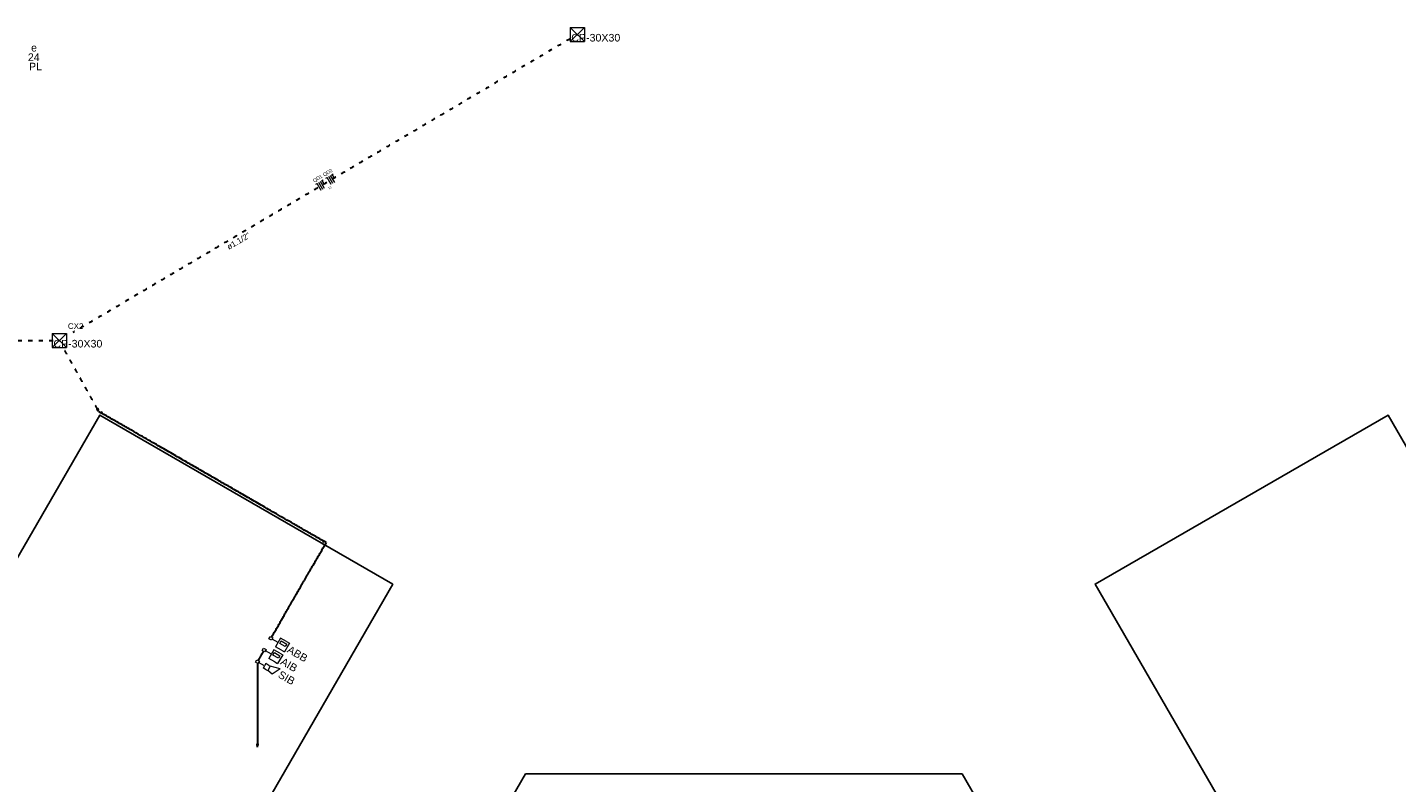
# Model space of a CAD drawing. Header units: millimetres. Extents: x -35 to 343, y 0 to 93.
# Tile 28 of 128: x 6 to 39, y 49 to 68. Entities that reach past the tile are written whole.
import ezdxf

# ---------------------------------------------------------------- set-up
doc = ezdxf.new("R2010")
doc.units = ezdxf.units.MM
doc.linetypes.add('DOT2', pattern=[3.175, 0, -3.175])
for name, color, linetype, lineweight in [('EL-Condutos', 3, 'Continuous', 30), ('EL-Fios', 1, 'Continuous', 20), ('EL-Textos condutos', 1, 'Continuous', 20), ('EL-Textos fios', 1, 'Continuous', 20), ('EL-Textos pontos', 2, 'Continuous', 20), ('P-SIMBOL', 3, 'Continuous', 20)]:
    doc.layers.add(name, color=color, linetype=linetype, lineweight=lineweight)
doc.styles.add('Arial', font='arial.ttf')

msp = doc.modelspace()

# ---------------------------------------------------------------- linework, layer by layer
at = {"color": 2, "linetype": 'Continuous'}
for points in [[(4.03898, 36.04739), (14.54198, 54.23239), (7.29698, 58.41639), (-3.20602, 40.23139), (4.03898, 36.04739)], [(42.41998, 36.05039), (49.66498, 40.23539), (39.16198, 58.41939), (31.91698, 54.23539), (42.41998, 36.05039)], [(17.82698, 30.83039), (28.62698, 30.83039), (34.02698, 40.18339), (28.62698, 49.53639), (17.82698, 49.53639), (12.42598, 40.18339), (17.82698, 30.83039)]]:
    msp.add_lwpolyline(points, dxfattribs=at)
at = {"layer": 'EL-Condutos', "linetype": 'Continuous'}
for p, q in [((7.21098, 58.54939), (7.26898, 58.58239)), ((7.27198, 58.50739), (7.23998, 58.56639)), ((7.27198, 58.50739), (7.32998, 58.47439)), ((7.34698, 58.50339), (7.31398, 58.44539)), ((12.82098, 55.26439), (12.85398, 55.32239)), ((12.89098, 55.18539), (12.83298, 55.21939)), ((12.89498, 55.26039), (12.83798, 55.29339)), ((12.89498, 55.26039), (12.86198, 55.20239)), ((11.16098, 50.26939), (11.22798, 50.26939)), ((11.19498, 50.20339), (11.19498, 50.26939))]:
    msp.add_line(p, q, dxfattribs=at)
at = {"layer": 'EL-Condutos', "linetype": 'DOT2', "ltscale": 0.05}
for points in [[(18.9251, 67.72908), (18.333, 67.37914), (17.77792, 67.05108), (17.25725, 66.74336), (16.76836, 66.45443), (16.30865, 66.18273), (15.87547, 65.92672), (15.46622, 65.68485), (15.07828, 65.45558), (14.70902, 65.23734), (14.35581, 65.02859), (14.01605, 64.82779), (13.68711, 64.63338), (13.36637, 64.44382), (13.05121, 64.25756), (12.739, 64.07304), (12.42713, 63.88872), (12.11298, 63.70306), (11.79392, 63.51449), (11.46734, 63.32148), (11.1306, 63.12247), (10.7811, 62.91591), (10.41622, 62.70026), (10.03332, 62.47396), (9.62979, 62.23547), (9.20302, 61.98325), (8.75037, 61.71573), (8.26923, 61.43137), (7.75697, 61.12862), (7.21098, 60.80594), (6.62864, 60.46176)], [(-3.52818, 60.26339), (-3.39967, 60.26339), (-3.28499, 60.26339), (-3.1812, 60.26339), (-3.08534, 60.26339), (-2.99446, 60.26339), (-2.90561, 60.26339), (-2.81584, 60.26339), (-2.72219, 60.26339), (-2.62172, 60.26339), (-2.51147, 60.26339), (-2.38848, 60.26339), (-2.24982, 60.26339), (-2.09252, 60.26339), (-1.91363, 60.26339), (-1.71021, 60.26339), (-1.4793, 60.26339), (-1.21794, 60.26339), (-0.92319, 60.26339), (-0.5921, 60.26339), (-0.22171, 60.26339), (0.19094, 60.26339), (0.64878, 60.26339), (1.15477, 60.26339), (1.71187, 60.26339), (2.32303, 60.26339), (2.9912, 60.26339), (3.71932, 60.26339), (4.51036, 60.26339), (5.36726, 60.26339), (6.29298, 60.26339)], [(7.23998, 58.56639), (7.19887, 58.64008), (7.16021, 58.70936), (7.12383, 58.77455), (7.08957, 58.83595), (7.05727, 58.89384), (7.02674, 58.94855), (6.99783, 59.00036), (6.97037, 59.04958), (6.94418, 59.09651), (6.9191, 59.14144), (6.89497, 59.1847), (6.87161, 59.22656), (6.84885, 59.26734), (6.82653, 59.30733), (6.80449, 59.34684), (6.78254, 59.38617), (6.76053, 59.42562), (6.73828, 59.46548), (6.71563, 59.50607), (6.69241, 59.54768), (6.66845, 59.59061), (6.64358, 59.63517), (6.61764, 59.68165), (6.59046, 59.73036), (6.56186, 59.7816), (6.53169, 59.83567), (6.49977, 59.89287), (6.46593, 59.9535), (6.43001, 60.01786), (6.39184, 60.08626)]]:
    msp.add_spline(points, degree=3, dxfattribs=at)
at = {"layer": 'EL-Condutos', "linetype": 'Continuous'}
for points in [[(12.83798, 55.29339), (12.57156, 55.44731), (12.32227, 55.59132), (12.0889, 55.72614), (11.87021, 55.85248), (11.66498, 55.97103), (11.472, 56.08252), (11.29003, 56.18764), (11.11786, 56.2871), (10.95425, 56.38161), (10.79798, 56.47187), (10.64784, 56.5586), (10.50259, 56.6425), (10.36102, 56.72427), (10.22189, 56.80462), (10.08398, 56.88427), (9.94608, 56.96391), (9.80695, 57.04425), (9.66538, 57.12601), (9.52013, 57.20988), (9.36998, 57.29658), (9.21372, 57.3868), (9.05011, 57.48127), (8.87794, 57.58068), (8.69597, 57.68574), (8.50298, 57.79716), (8.29776, 57.91565), (8.07907, 58.04191), (7.8457, 58.17665), (7.59641, 58.32057), (7.32998, 58.47439)], [(11.54607, 52.9237), (11.61052, 53.03525), (11.67085, 53.13969), (11.72735, 53.2375), (11.78032, 53.32919), (11.83005, 53.41527), (11.87681, 53.49622), (11.92091, 53.57255), (11.96262, 53.64476), (12.00224, 53.71335), (12.04006, 53.77882), (12.07636, 53.84167), (12.11143, 53.9024), (12.14557, 53.9615), (12.17906, 54.01948), (12.21218, 54.07684), (12.24523, 54.13408), (12.2785, 54.1917), (12.31228, 54.25019), (12.34684, 54.31006), (12.38249, 54.3718), (12.41951, 54.43592), (12.45819, 54.50292), (12.49882, 54.57329), (12.54168, 54.64754), (12.58707, 54.72616), (12.63527, 54.80966), (12.68657, 54.89853), (12.74127, 54.99328), (12.79964, 55.0944), (12.86198, 55.20239)], [(11.34328, 52.57368), (11.33741, 52.56349), (11.33185, 52.55384), (11.32658, 52.54469), (11.32158, 52.53601), (11.31682, 52.52776), (11.31229, 52.5199), (11.30796, 52.51239), (11.30382, 52.50518), (11.29983, 52.49825), (11.29597, 52.49155), (11.29222, 52.48504), (11.28857, 52.47868), (11.28498, 52.47244), (11.28144, 52.46628), (11.27791, 52.46015), (11.27439, 52.45401), (11.27085, 52.44784), (11.26726, 52.44158), (11.2636, 52.4352), (11.25985, 52.42866), (11.25599, 52.42193), (11.25199, 52.41495), (11.24784, 52.4077), (11.2435, 52.40014), (11.23896, 52.39221), (11.2342, 52.3839), (11.22919, 52.37515), (11.22391, 52.36592), (11.21834, 52.35619), (11.21245, 52.3459)], [(11.19498, 52.2737), (11.19498, 52.17552), (11.19498, 52.08358), (11.19498, 51.99744), (11.19498, 51.91666), (11.19498, 51.84082), (11.19498, 51.76946), (11.19498, 51.70217), (11.19498, 51.63849), (11.19498, 51.578), (11.19498, 51.52025), (11.19498, 51.46481), (11.19498, 51.41124), (11.19498, 51.35911), (11.19498, 51.30798), (11.19498, 51.25741), (11.19498, 51.20697), (11.19498, 51.15622), (11.19498, 51.10471), (11.19498, 51.05203), (11.19498, 50.99772), (11.19498, 50.94135), (11.19498, 50.88249), (11.19498, 50.8207), (11.19498, 50.75554), (11.19498, 50.68657), (11.19498, 50.61337), (11.19498, 50.53548), (11.19498, 50.45248), (11.19498, 50.36393), (11.19498, 50.26939)]]:
    msp.add_spline(points, degree=3, dxfattribs=at)
at = {"layer": 'EL-Fios'}
for p, q in [((13.02398, 64.35839), (13.06998, 64.38539)), ((13.09798, 64.28539), (13.04698, 64.37139)), ((12.64098, 64.13139), (12.66998, 64.14839)), ((12.77198, 63.97639), (12.66998, 64.14839)), ((12.81498, 64.00139), (12.71298, 64.17439)), ((12.85798, 64.02739), (12.75598, 64.19939)), ((12.77598, 64.21139), (12.82198, 64.23839)), ((12.84998, 64.13839), (12.79898, 64.22539)), ((12.88898, 64.27839), (12.91798, 64.29539)), ((13.01998, 64.12339), (12.91798, 64.29539)), ((13.06298, 64.14839), (12.96098, 64.32039)), ((13.10598, 64.17439), (13.00398, 64.34639))]:
    msp.add_line(p, q, dxfattribs=at)
at = {"layer": 'P-SIMBOL'}
for p, q in [((18.92798, 68.01239), (19.28198, 68.01239)), ((18.92798, 68.01239), (18.92798, 67.65939)), ((18.92798, 68.01239), (19.28198, 67.65939)), ((19.28198, 68.01239), (18.92798, 67.65939)), ((19.28198, 68.01239), (19.28198, 67.65939)), ((18.92798, 67.65939), (19.28198, 67.65939)), ((6.11698, 60.44039), (6.46998, 60.44039)), ((6.11698, 60.44039), (6.11698, 60.08739)), ((6.11698, 60.44039), (6.46998, 60.08739)), ((6.46998, 60.44039), (6.11698, 60.08739)), ((6.46998, 60.44039), (6.46998, 60.08739)), ((6.11698, 60.08739), (6.46998, 60.08739)), ((11.47998, 52.88039), (11.51498, 52.94139)), ((11.54098, 52.84439), (11.47998, 52.88039)), ((11.51498, 52.94139), (11.57598, 52.90539)), ((11.57598, 52.90539), (11.54098, 52.84439)), ((11.70698, 52.78939), (11.55898, 52.87539)), ((11.76998, 52.89839), (11.64498, 52.68139)), ((11.91398, 52.81439), (11.76998, 52.89839)), ((11.31298, 52.59139), (11.34898, 52.65239)), ((11.37398, 52.55639), (11.31298, 52.59139)), ((11.34898, 52.65239), (11.40998, 52.61739)), ((11.40998, 52.61739), (11.37398, 52.55639)), ((11.53998, 52.50139), (11.39198, 52.58639)), ((11.60298, 52.60939), (11.47798, 52.39239)), ((11.57998, 52.47839), (11.61498, 52.53939)), ((11.74698, 52.52639), (11.60298, 52.60939)), ((11.61498, 52.53939), (11.75298, 52.45939)), ((11.78898, 52.59739), (11.64498, 52.68139)), ((11.74598, 52.76639), (11.78198, 52.82839)), ((11.88398, 52.68739), (11.74598, 52.76639)), ((11.74698, 52.52639), (11.81998, 52.48439)), ((11.78198, 52.82839), (11.91998, 52.74839)), ((11.78898, 52.59739), (11.86098, 52.55639)), ((11.98598, 52.77339), (11.86098, 52.55639)), ((11.91998, 52.74839), (11.88398, 52.68739)), ((11.91398, 52.81439), (11.98598, 52.77339)), ((11.14698, 52.30239), (11.18198, 52.36339)), ((11.20798, 52.26739), (11.14698, 52.30239)), ((11.18198, 52.36339), (11.24298, 52.32839)), ((11.24298, 52.32839), (11.20798, 52.26739)), ((11.37398, 52.21239), (11.22498, 52.29839)), ((11.34198, 52.15839), (11.37398, 52.21239)), ((11.40498, 52.26639), (11.37398, 52.21239)), ((11.47698, 52.22439), (11.40498, 52.26639)), ((11.51398, 52.20339), (11.45098, 52.09539)), ((11.47698, 52.22439), (11.51398, 52.20339)), ((11.62198, 52.30939), (11.47798, 52.39239)), ((11.75598, 52.13939), (11.51398, 52.20339)), ((11.71798, 52.39839), (11.57998, 52.47839)), ((11.62198, 52.30939), (11.69398, 52.26739)), ((11.81998, 52.48439), (11.69398, 52.26739)), ((11.75298, 52.45939), (11.71798, 52.39839)), ((11.41498, 52.11639), (11.34198, 52.15839)), ((11.41498, 52.11639), (11.45098, 52.09539)), ((11.55798, 52.00539), (11.45098, 52.09539)), ((11.75598, 52.13939), (11.55798, 52.00539))]:
    msp.add_line(p, q, dxfattribs=at)

# ---------------------------------------------------------------- texts
at = {"layer": 'EL-Textos condutos', "insert": (10.76328, 62.65951), "char_height": 0.1412, "width": 1.18608, "attachment_point": 8, "rotation": 30.584487, "line_spacing_factor": 0.798, "style": 'Arial'}
msp.add_mtext('ø1.1/2"', dxfattribs=at)
at = {"layer": 'EL-Textos fios', "attachment_point": 8, "rotation": 30.584487, "line_spacing_factor": 0.798, "style": 'Arial'}
for s, insert, char_height, width in [('QD1', (12.71736, 64.21613), 0.087073, 0.3134639), ('QD2', (12.96536, 64.36313), 0.087073, 0.3134639), ('10', (13.0009, 64.01877), 0.054127, 0.1299041)]:
    msp.add_mtext(s, dxfattribs=dict(at, insert=insert, char_height=char_height, width=width))
at = {"layer": 'EL-Textos pontos', "line_spacing_factor": 0.798, "style": 'Arial'}
for s, insert, char_height, width, attachment_point in [('CP-30X30', (19.56498, 67.65952), 0.188267, 1.8073632, 8), ('24', (5.51698, 67.17952), 0.188267, 0.4518408, 7), ('e', (5.59598, 67.41252), 0.18827, 0.2259204, 7), ('PL', (5.54398, 66.94952), 0.188267, 0.4518408, 7), ('CX2', (6.50698, 60.54799), 0.1412, 0.50832, 7), ('CP-30X30', (6.75298, 60.08752), 0.188267, 1.8073632, 8)]:
    msp.add_mtext(s, dxfattribs=dict(at, insert=insert, char_height=char_height, width=width, attachment_point=attachment_point))
at = {"layer": 'EL-Textos pontos', "char_height": 0.188267, "width": 0.6777612, "attachment_point": 8, "rotation": 330.000772, "line_spacing_factor": 0.798, "style": 'Arial'}
for s, insert in [('ABB', (12.13905, 52.4262)), ('AIB', (11.93005, 52.1562)), ('SIB', (11.86805, 51.8322))]:
    msp.add_mtext(s, dxfattribs=dict(at, insert=insert))

doc.saveas('drawing.dxf')
